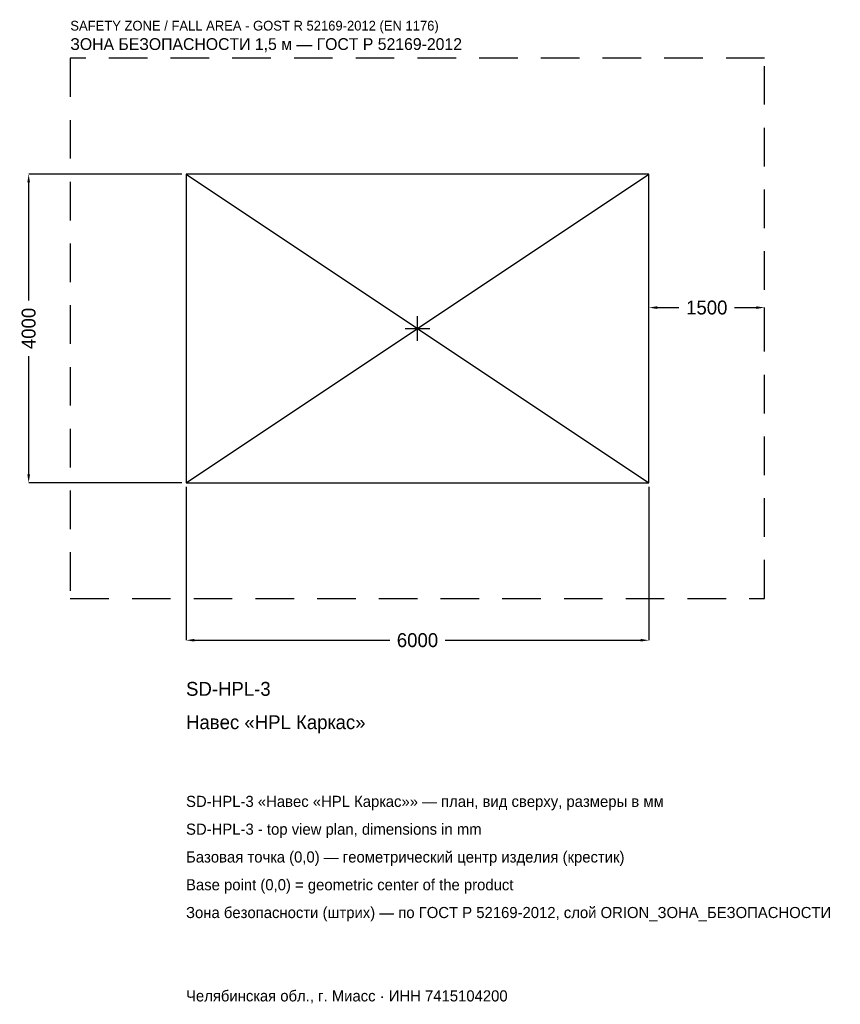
# Model space of a CAD drawing. Header units: metres. Extents: x -5157 to 5481, y -8757 to 4001.
import ezdxf

# ---------------------------------------------------------------- set-up
doc = ezdxf.new("R2010")
doc.units = ezdxf.units.M
doc.linetypes.add('DASHED', pattern=[800, 500, -300])
for name, color, linetype in [('ORION_ДАННЫЕ', 3, 'Continuous'), ('ORION_ЗОНА_БЕЗОПАСНОСТИ', 1, 'Continuous'), ('ORION_КОНТУР', 7, 'Continuous'), ('ORION_РАЗМЕРЫ', 8, 'Continuous')]:
    doc.layers.add(name, color=color, linetype=linetype)
doc.dimstyles.new('ORION', dxfattribs={"dimtxt": 180, "dimasz": 108, "dimexe": 1.25, "dimexo": 54, "dimtad": 1, "dimdec": 0, "dimcen": 2.5, "dimazin": 3, "dimtfac": 1, "dimtmove": 0, "dimatfit": 3, "dimarcsym": 0})

# ---------------------------------------------------------------- blocks, each defined once
blk = doc.blocks.new('_CLOSEDFILLED')
at = {"color": 0, "linetype": 'BYBLOCK'}
blk.add_solid([(-1, 0.16), (0, 0), (-1, -0.16)], dxfattribs=at)
blk = doc.blocks.new('*D1')
for p, q in [((-3000, -2054), (-3000, -4040)), ((3000, -2054), (3000, -4040)), ((-2892, -4040), (-360, -4040)), ((360, -4040), (2892, -4040))]:
    blk.add_line(p, q)
at = {"layer": 'Defpoints'}
for p in [(-3000, -2000), (3000, -2000), (-3000, -4040)]:
    blk.add_point(p, dxfattribs=at)
at = {"layer": 'ORION_РАЗМЕРЫ', "xscale": 108, "yscale": 108, "rotation": 180}
blk.add_blockref('_CLOSEDFILLED', (-3000, -4040), dxfattribs=at)
at = {"layer": 'ORION_РАЗМЕРЫ', "xscale": 108, "yscale": 108}
blk.add_blockref('_CLOSEDFILLED', (3000, -4040), dxfattribs=at)
at = {"layer": 'ORION_РАЗМЕРЫ', "insert": (0, -4040), "char_height": 180, "attachment_point": 5}
blk.add_mtext('6000', dxfattribs=at)
blk = doc.blocks.new('*D2')
for p, q in [((-3054, 2000), (-5040, 2000)), ((-5040, 360), (-5040, 1892)), ((-5040, -1892), (-5040, -360)), ((-3054, -2000), (-5040, -2000))]:
    blk.add_line(p, q)
at = {"layer": 'Defpoints'}
for p in [(-3000, 2000), (-5040, -2000), (-3000, -2000)]:
    blk.add_point(p, dxfattribs=at)
at = {"layer": 'ORION_РАЗМЕРЫ', "xscale": 108, "yscale": 108}
for p, rotation in [((-5040, 2000), 90), ((-5040, -2000), 270)]:
    blk.add_blockref('_CLOSEDFILLED', p, dxfattribs=dict(at, rotation=rotation))
at = {"layer": 'ORION_РАЗМЕРЫ', "insert": (-5040, 0), "char_height": 180, "attachment_point": 5, "rotation": 90}
blk.add_mtext('4000', dxfattribs=at)
blk = doc.blocks.new('*D3')
for p, q in [((3000, 54), (3000, 270)), ((3108, 270), (3390, 270)), ((4110, 270), (4392, 270)), ((4500, 54), (4500, 270))]:
    blk.add_line(p, q)
at = {"layer": 'Defpoints'}
for p in [(3000, 270), (3000, 0), (4500, 0)]:
    blk.add_point(p, dxfattribs=at)
at = {"layer": 'ORION_РАЗМЕРЫ', "xscale": 108, "yscale": 108, "rotation": 180}
blk.add_blockref('_CLOSEDFILLED', (3000, 270), dxfattribs=at)
at = {"layer": 'ORION_РАЗМЕРЫ', "xscale": 108, "yscale": 108}
blk.add_blockref('_CLOSEDFILLED', (4500, 270), dxfattribs=at)
at = {"layer": 'ORION_РАЗМЕРЫ', "insert": (3750, 270), "char_height": 180, "attachment_point": 5}
blk.add_mtext('1500', dxfattribs=at)
blk = doc.blocks.new('ОРИОН SD-HPL-3 Навес HPL Каркас')
at = {"layer": 'ORION_ЗОНА_БЕЗОПАСНОСТИ', "linetype": 'DASHED'}
blk.add_lwpolyline([(-4500, -3500), (4500, -3500), (4500, 3500), (-4500, 3500)], close=True, dxfattribs=at)
at = {"layer": 'ORION_КОНТУР'}
for p, q in [((-3000, -2000), (3000, 2000)), ((-3000, 2000), (3000, -2000))]:
    blk.add_line(p, q, dxfattribs=at)
blk.add_lwpolyline([(-3000, -2000), (3000, -2000), (3000, 2000), (-3000, 2000)], close=True, dxfattribs=at)
at = {"layer": 'ORION_РАЗМЕРЫ'}
for p, q in [((0, -160), (0, 160)), ((-160, 0), (160, 0))]:
    blk.add_line(p, q, dxfattribs=at)
at = {"layer": 'ORION_ДАННЫЕ'}
for tag, p in [('АРТИКУЛ', (-3000, -4760)), ('НАИМЕНОВАНИЕ', (-3000, -5192))]:
    blk.add_attdef(tag, p, '', height=180, dxfattribs=at)
at = {"layer": 'ORION_ДАННЫЕ', "flags": 1}
for tag, p in [('ПРОИЗВОДИТЕЛЬ', (-3000, -5624)), ('ТЕЛЕФОН', (-3000, -6056)), ('САЙТ', (-3000, -6920)), ('АДРЕС', (-3000, -7352)), ('РЕКВИЗИТЫ', (-3000, -7784)), ('ГАБАРИТЫ', (-3000, -8216)), ('ЗОНА_БЕЗОПАСНОСТИ', (-3000, -8648))]:
    blk.add_attdef(tag, p, '', height=180, dxfattribs=at)
at = {"layer": 'ORION_ЗОНА_БЕЗОПАСНОСТИ', "color": 1}
for s, height, p in [('SAFETY ZONE / FALL AREA - GOST R 52169-2012 (EN 1176)', 126, (-4500, 3860)), ('ЗОНА БЕЗОПАСНОСТИ 1,5 м — ГОСТ Р 52169-2012', 153, (-4500, 3608))]:
    blk.add_text(s, height=height, dxfattribs=at).set_placement(p)
at = {"layer": 'ORION_РАЗМЕРЫ'}
dim = blk.add_linear_dim(base=(-5040, -2000), p1=(-3000, -2000), p2=(-3000, 2000), angle=90, dimstyle='ORION', dxfattribs=at)
dim.commit()
dim.dimension.update_dxf_attribs({"geometry": '*D2', "text_midpoint": (-5040, 0)})
for base, p1, p2, picture, middle in [((3000, 270), (3000, 0), (4500, 0), '*D3', (3750, 270)), ((-3000, -4040), (-3000, -2000), (3000, -2000), '*D1', (0, -4040))]:
    dim = blk.add_linear_dim(base=base, p1=p1, p2=p2, dimstyle='ORION', dxfattribs=at)
    dim.commit()
    dim.dimension.update_dxf_attribs({"geometry": picture, "text_midpoint": middle})

msp = doc.modelspace()

# ---------------------------------------------------------------- block references
msp.add_blockref('ОРИОН SD-HPL-3 Навес HPL Каркас', (0, 0)).add_auto_attribs({'АРТИКУЛ': 'SD-HPL-3', 'НАИМЕНОВАНИЕ': 'Навес «HPL Каркас»'})

# ---------------------------------------------------------------- texts
at = {"layer": 'ORION_ДАННЫЕ', "color": 3}
for s, p in [('SD-HPL-3 «Навес «HPL Каркас»» — план, вид сверху, размеры в мм', (-3000, -6200)), ('SD-HPL-3 - top view plan, dimensions in mm', (-3000, -6560)), ('Челябинская обл., г. Миасс · ИНН 7415104200', (-3000, -8720))]:
    msp.add_text(s, height=144, dxfattribs=at).set_placement(p)
at = {"layer": 'ORION_ДАННЫЕ', "color": 7}
for s, p in [('Базовая точка (0,0) — геометрический центр изделия (крестик)', (-3000, -6920)), ('Base point (0,0) = geometric center of the product', (-3000, -7280))]:
    msp.add_text(s, height=144, dxfattribs=at).set_placement(p)
at = {"layer": 'ORION_ДАННЫЕ', "color": 1}
msp.add_text('Зона безопасности (штрих) — по ГОСТ Р 52169-2012, слой ORION_ЗОНА_БЕЗОПАСНОСТИ', height=144, dxfattribs=at).set_placement((-3000, -7640))

doc.saveas('drawing.dxf')
